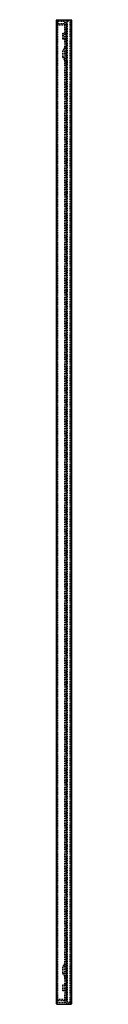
# Model space of a CAD drawing. Extents: x 0 to 2, y -13 to 117.
import ezdxf

# ---------------------------------------------------------------- set-up
doc = ezdxf.new("R2010")
doc.units = 0
doc.linetypes.add('HIDDEN', pattern=[0.1905, 0.127, -0.0635])
doc.layers.get('0').update_dxf_attribs({"linetype": 'CONTINUOUS'})

msp = doc.modelspace()

# ---------------------------------------------------------------- linework, layer by layer
at = {"color": 7, "linetype": 'CONTINUOUS'}
for p, q in [((0.07, -13), (0.07, 117)), ((0.07, 117), (1.88, 117)), ((1.88, 117), (1.88, -13)), ((0, -12.92), (0, 116.93)), ((1.95, 116.93), (1.95, -12.92)), ((0.07, -13), (1.88, -13))]:
    msp.add_line(p, q, dxfattribs=at)
at = {"color": 152, "linetype": 'HIDDEN'}
for p, q in [((0.07, 116.33), (1.27, 116.33)), ((0.15, 116.82), (1.1, 116.82)), ((0.15, -12.82), (0.15, 116.82)), ((0.15, 116.48), (1.1, 116.48)), ((1.1, -12.82), (1.1, 116.82)), ((1.25, 116.85), (1.8, 116.85)), ((1.25, -12.85), (1.25, 116.85)), ((1.25, 116.48), (1.27, 116.48)), ((1.27, 116.48), (1.27, -12.48)), ((1.33, 108.33), (1.33, 116.33)), ((1.33, 116.33), (1.4, 116.33)), ((1.35, 116.41), (1.35, -12.4)), ((1.4, 116.85), (1.4, -12.75)), ((1.8, -12.85), (1.8, 116.85)), ((0.8, 115.23), (1.4, 115.23)), ((0.8, 114.43), (0.8, 115.23)), ((1.4, 114.43), (0.8, 114.43)), ((0.82, 115.23), (0.82, 114.43)), ((0.87, 114.43), (0.87, 115.23)), ((0.87, 115.23), (0.87, 114.43)), ((1.27, 115.23), (1.27, 114.43)), ((1.27, 113.69), (0.82, 112.96)), ((1.33, 113.65), (0.87, 112.92)), ((1.4, 113.65), (1.33, 113.65)), ((0.8, 112.06), (0.8, 112.9)), ((0.82, 112.01), (1.27, 111.27)), ((0.87, 112.06), (0.87, 112.9)), ((0.87, 112.04), (1.33, 111.32)), ((1.4, 111.32), (1.33, 111.32)), ((1.33, 108.33), (1.4, 108.33)), ((1.33, -12.33), (1.33, -4.33)), ((1.33, -4.33), (1.4, -4.33)), ((1.27, -7.27), (0.82, -8)), ((1.33, -7.31), (0.87, -8.04)), ((1.4, -7.31), (1.33, -7.31)), ((0.8, -8.9), (0.8, -8.06)), ((0.82, -8.95), (1.27, -9.69)), ((0.87, -8.9), (0.87, -8.06)), ((0.87, -8.92), (1.33, -9.64)), ((1.4, -9.64), (1.33, -9.64)), ((0.8, -10.43), (1.4, -10.43)), ((0.8, -11.23), (0.8, -10.43)), ((1.4, -11.23), (0.8, -11.23)), ((0.82, -11.23), (0.82, -10.43)), ((0.87, -11.23), (0.87, -10.43)), ((0.87, -11.23), (0.87, -10.43)), ((1.27, -10.43), (1.27, -11.23)), ((0.07, -12.33), (1.27, -12.33)), ((0.15, -12.48), (1.1, -12.48)), ((1.1, -12.82), (0.15, -12.82)), ((1.27, -12.48), (1.25, -12.48)), ((1.25, -12.85), (1.8, -12.85)), ((1.33, -12.33), (1.4, -12.33)), ((1.8, -12.75), (1.4, -12.75))]:
    msp.add_line(p, q, dxfattribs=at)
at = {"color": 7, "linetype": 'CONTINUOUS'}
for centre, start, end in [((0.07, 116.93), 90, 180), ((1.88, 116.93), 0, 90), ((0.07, -12.92), 180, 270), ((1.88, -12.92), 270, 0)]:
    msp.add_arc(centre, 0.075, start, end, dxfattribs=at)
at = {"color": 152, "linetype": 'HIDDEN'}
for centre, radius, start, end in [((0.07, 116.41), 0.075, 180, 270), ((1.27, 116.41), 0.075, 270, 90), ((1.88, 116.41), 0.075, 180, 0), ((1.36, 113.64), 0.1, 106.2053, 147.9946), ((0.9, 112.9), 0.1, 147.9946, 180), ((0.9, 112.06), 0.1, 180, 212.0054), ((0.9, 112.9), 0.03, 147.9946, 180), ((0.9, 112.06), 0.03, 180, 212.0054), ((1.36, 111.33), 0.1, 212.0054, 253.7947), ((1.36, -7.32), 0.1, 106.2053, 147.9946), ((0.9, -8.06), 0.1, 147.9946, 180), ((0.9, -8.9), 0.1, 180, 212.0054), ((0.9, -8.06), 0.03, 147.9946, 180), ((0.9, -8.9), 0.03, 180, 212.0054), ((1.36, -9.63), 0.1, 212.0054, 253.7947), ((0.07, -12.4), 0.075, 90, 180), ((1.27, -12.4), 0.075, 270, 90), ((1.88, -12.4), 0.075, 0, 180)]:
    msp.add_arc(centre, radius, start, end, dxfattribs=at)

doc.saveas('drawing.dxf')
